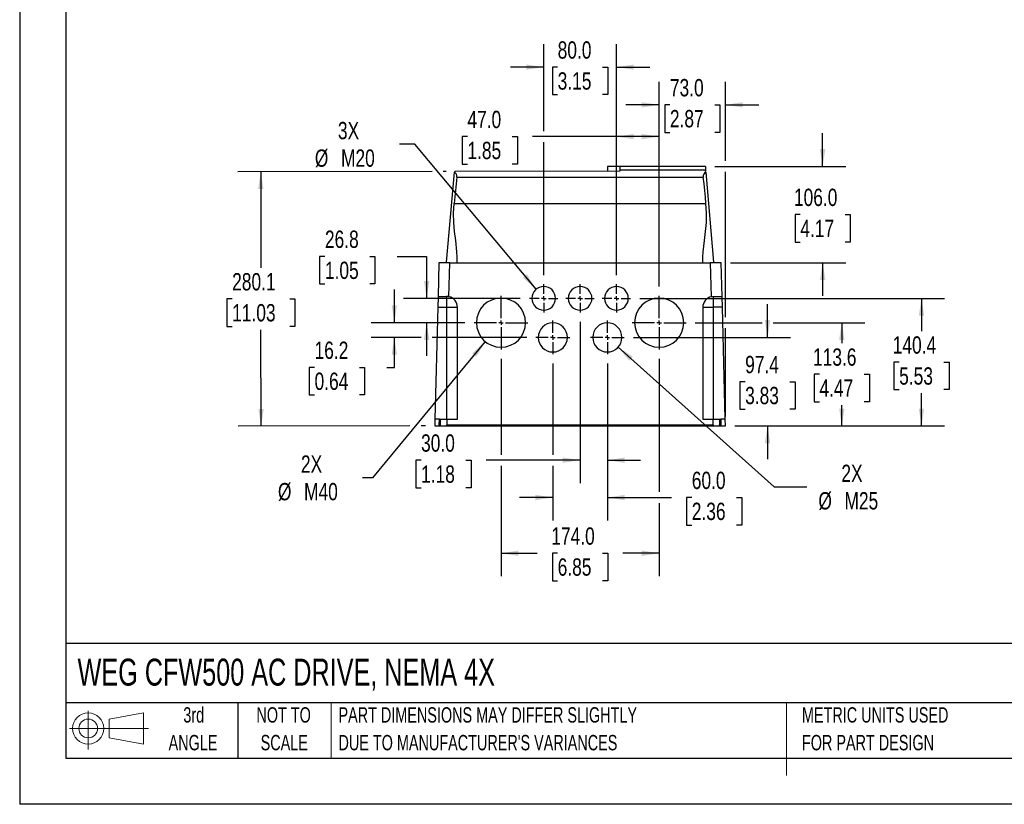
# Model space of a CAD drawing. Header units: millimetres. Extents: x 0 to 2235, y 0 to 1727.
# Tile 1 of 3: x 0 to 1083, y 0 to 864. Entities that reach past the tile are written whole.
import ezdxf

# ---------------------------------------------------------------- set-up
doc = ezdxf.new("R2010")
doc.units = ezdxf.units.MM
doc.header["$LTSCALE"] = 8
doc.linetypes.add('CENTERX2', pattern=[20.32, 12.7, -2.54, 2.54, -2.54])
doc.layers.add('CENTER', color=40, linetype='CENTERX2')
doc.layers.add('SLD-DEFPOINTS', color=7, linetype='Continuous')
doc.layers.add('DIMENSIONS', color=140, linetype='Continuous', lineweight=25)
doc.layers.add('TEXT', color=140, linetype='Continuous', lineweight=25)
doc.styles.add('SLDTEXTSTYLE0', font='TXT', dxfattribs={"width": 0.7})
doc.styles.add('SLDTEXTSTYLE2', font='TXT', dxfattribs={"width": 0.75})
doc.dimstyles.new('SLDDIMSTYLE2', dxfattribs={"dimtxt": 19.05, "dimasz": 19.05, "dimexe": 0, "dimexo": 0.0625, "dimgap": 4.7625, "dimtad": 0, "dimtih": 1, "dimtoh": 1, "dimdec": 1, "dimrnd": 1e-09, "dimzin": 12, "dimdsep": 46, "dimtxsty": 'SLDTEXTSTYLE2', "dimsah": 1, "dimcen": 0.09, "dimadec": 0, "dimazin": 3, "dimtfac": 1, "dimtdec": 1, "dimtofl": 0, "dimtmove": 0, "dimatfit": 3, "dimfxl": 0, "dimfrac": 2, "dimtolj": 1, "dimtzin": 12, "dimarcsym": 0})
doc.dimstyles.new('SLDDIMSTYLE3', dxfattribs={"dimtxt": 19.05, "dimasz": 19.05, "dimexe": 0, "dimexo": 0.0625, "dimgap": 4.7625, "dimtad": 0, "dimtih": 1, "dimtoh": 1, "dimdec": 1, "dimrnd": 1e-09, "dimzin": 4, "dimdsep": 46, "dimtxsty": 'SLDTEXTSTYLE2', "dimsah": 1, "dimcen": 0.09, "dimadec": 0, "dimazin": 1, "dimtfac": 1, "dimtdec": 1, "dimtofl": 0, "dimtmove": 0, "dimatfit": 3, "dimfxl": 0, "dimfrac": 2, "dimtolj": 1, "dimtzin": 12, "dimarcsym": 0})
doc.dimstyles.new('SLDDIMSTYLE4', dxfattribs={"dimtxt": 19.05, "dimasz": 19.05, "dimexe": 0, "dimexo": 0.0625, "dimgap": 4.7625, "dimtad": 0, "dimtih": 1, "dimtoh": 1, "dimdec": 1, "dimrnd": 1e-09, "dimzin": 4, "dimdsep": 46, "dimtxsty": 'SLDTEXTSTYLE2', "dimsah": 1, "dimcen": 0.09, "dimadec": 0, "dimazin": 1, "dimtfac": 1, "dimtdec": 1, "dimtmove": 0, "dimatfit": 0, "dimfxl": 0, "dimfrac": 2, "dimtolj": 1, "dimtzin": 12, "dimarcsym": 0})
doc.dimstyles.new('SLDDIMSTYLE5', dxfattribs={"dimtxt": 19.05, "dimasz": 19.05, "dimexe": 0, "dimexo": 0.0625, "dimgap": 4.7625, "dimtad": 0, "dimtih": 1, "dimtoh": 1, "dimdec": 1, "dimrnd": 1e-09, "dimzin": 12, "dimdsep": 46, "dimtxsty": 'SLDTEXTSTYLE2', "dimsah": 1, "dimcen": 0.09, "dimadec": 0, "dimazin": 3, "dimtfac": 1, "dimtdec": 1, "dimtmove": 0, "dimatfit": 0, "dimfxl": 0, "dimfrac": 2, "dimtolj": 1, "dimtzin": 12, "dimarcsym": 0})
doc.dimstyles.new('SLDDIMSTYLE6', dxfattribs={"dimtxt": 19.05, "dimasz": 19.05, "dimexe": 0, "dimexo": 0.0625, "dimgap": 4.7625, "dimtad": 0, "dimtih": 1, "dimtoh": 1, "dimdec": 1, "dimrnd": 1e-09, "dimzin": 12, "dimdsep": 46, "dimtxsty": 'SLDTEXTSTYLE2', "dimsah": 1, "dimcen": 0, "dimadec": 0, "dimazin": 3, "dimtfac": 1, "dimtdec": 1, "dimtofl": 0, "dimtmove": 0, "dimatfit": 3, "dimfxl": 0, "dimfrac": 2, "dimtolj": 1, "dimtzin": 12, "dimarcsym": 0})

# ---------------------------------------------------------------- blocks, each defined once
blk = doc.blocks.new('Block11')
at = {"color": 7, "linetype": 'Continuous', "lineweight": 18}
for p, q in [((20.7, 42.5), (20.7, 0)), ((43.8, 33.3), (81.4, 40.3)), ((43.8, 12.8), (43.8, 33.3)), ((81.4, 40.3), (81.4, 5.9)), ((0, 23.1), (87, 23.1)), ((43.8, 12.8), (81.4, 5.9))]:
    blk.add_line(p, q, dxfattribs=at)
for radius in [17.2, 10.3]:
    blk.add_circle((20.7, 23.1), radius, dxfattribs=at)
blk = doc.blocks.new('Block12')
at = {"layer": 'SLD-DEFPOINTS'}
blk.add_blockref('Block11', (0, 0), dxfattribs=at)
blk = doc.blocks.new('SW_NOTE_0_2')
at = {"layer": 'TEXT', "color": 0, "linetype": 'CENTERX2', "lineweight": 18, "char_height": 16.933, "attachment_point": 1, "style": 'SLDTEXTSTYLE0'}
for s, insert in [('PART DIMENSIONS MAY DIFFER SLIGHTLY', (0, 21.8)), ("DUE TO MANUFACTURER'S VARIANCES", (0, -8.7))]:
    blk.add_mtext(s, dxfattribs=dict(at, insert=insert))
blk = doc.blocks.new('SW_NOTE_0_3')
at = {"layer": 'TEXT', "color": 0, "linetype": 'CENTERX2', "lineweight": 18, "char_height": 16.93, "attachment_point": 2, "style": 'SLDTEXTSTYLE0'}
for s, insert in [('NOT TO', (42.1, 21.8)), ('SCALE', (42.8, -8.7))]:
    blk.add_mtext(s, dxfattribs=dict(at, insert=insert))
blk = doc.blocks.new('SW_NOTE_0_4')
at = {"layer": 'TEXT', "color": 0, "linetype": 'CENTERX2', "lineweight": 18, "char_height": 16.93, "attachment_point": 2, "style": 'SLDTEXTSTYLE0'}
for s, insert in [('3rd', (18.5, 21.8)), ('ANGLE', (17.7, -8.7))]:
    blk.add_mtext(s, dxfattribs=dict(at, insert=insert))
blk = doc.blocks.new('SW_NOTE_0_5')
at = {"layer": 'TEXT', "color": 0, "linetype": 'CENTERX2', "lineweight": 18, "char_height": 16.933, "attachment_point": 1, "style": 'SLDTEXTSTYLE0'}
for s, insert in [('METRIC UNITS USED', (0, 21.8)), ('FOR PART DESIGN', (0, -8.7))]:
    blk.add_mtext(s, dxfattribs=dict(at, insert=insert))
blk = doc.blocks.new('_D_13')
at = {"layer": 'DIMENSIONS'}
for p, q in [((529.7, 490.4), (529.7, 384.8)), ((703.7, 490.4), (703.7, 343.8)), ((529.7, 372.7), (529.7, 251)), ((703.7, 331.6), (703.7, 251)), ((529.7, 276.4), (569.6, 276.4)), ((592, 276.4), (586.3, 276.4)), ((586.3, 276.4), (586.3, 246.1)), ((641.3, 276.4), (647.1, 276.4)), ((647.1, 276.4), (647.1, 246.1)), ((703.7, 276.4), (663.8, 276.4)), ((586.3, 246.1), (592, 246.1)), ((647.1, 246.1), (641.3, 246.1))]:
    blk.add_line(p, q, dxfattribs=at)
for points in [[(529.7, 276.4), (548.7, 273.4), (548.7, 279.3)], [(703.7, 276.4), (684.6, 279.3), (684.6, 273.4)]]:
    blk.add_solid(points, dxfattribs=at)
at = {"layer": 'DIMENSIONS', "char_height": 19.05, "attachment_point": 1, "style": 'SLDTEXTSTYLE2'}
for s, insert in [('174.0', (585, 304.8)), ('6.85', (592, 270.7))]:
    blk.add_mtext(s, dxfattribs=dict(at, insert=insert))
blk = doc.blocks.new('_D_14')
at = {"layer": 'DIMENSIONS'}
for p, q in [((586.7, 485.2), (586.7, 384.8)), ((646.7, 485.2), (646.7, 312.3)), ((586.7, 372.7), (586.7, 312.3)), ((586.7, 337.7), (550, 337.7)), ((646.7, 337.7), (717.1, 337.7)), ((739.6, 337.7), (733.8, 337.7)), ((733.8, 337.7), (733.8, 307.4)), ((788.8, 337.7), (794.6, 337.7)), ((794.6, 337.7), (794.6, 307.4)), ((733.8, 307.4), (739.6, 307.4)), ((794.6, 307.4), (788.8, 307.4))]:
    blk.add_line(p, q, dxfattribs=at)
for points in [[(586.7, 337.7), (567.6, 340.6), (567.6, 334.7)], [(646.7, 337.7), (665.7, 334.7), (665.7, 340.6)]]:
    blk.add_solid(points, dxfattribs=at)
at = {"layer": 'DIMENSIONS', "char_height": 19.05, "attachment_point": 1, "style": 'SLDTEXTSTYLE2'}
for s, insert in [('60.0', (739.6, 366.1)), ('2.36', (739.6, 332))]:
    blk.add_mtext(s, dxfattribs=dict(at, insert=insert))
blk = doc.blocks.new('_D_15')
at = {"layer": 'DIMENSIONS'}
for p, q in [((883.6, 702.1), (883.6, 738.8)), ((764.9, 702.1), (909, 702.1)), ((859, 649.1), (853.2, 649.1)), ((853.2, 649.1), (853.2, 618.9)), ((908.2, 649.1), (914, 649.1)), ((914, 649.1), (914, 618.9)), ((853.2, 618.9), (859, 618.9)), ((914, 618.9), (908.2, 618.9)), ((782.2, 596.1), (909, 596.1)), ((883.6, 596.1), (883.6, 559.5))]:
    blk.add_line(p, q, dxfattribs=at)
for points in [[(883.6, 702.1), (886.6, 721.2), (880.7, 721.2)], [(883.6, 596.1), (880.7, 577.1), (886.6, 577.1)]]:
    blk.add_solid(points, dxfattribs=at)
at = {"layer": 'DIMENSIONS', "char_height": 19.05, "attachment_point": 1, "style": 'SLDTEXTSTYLE2'}
for s, insert in [('106.0', (852, 677.6)), ('4.17', (859, 643.4))]:
    blk.add_mtext(s, dxfattribs=dict(at, insert=insert))
blk = doc.blocks.new('_D_16')
at = {"layer": 'DIMENSIONS'}
for p, q in [((412.3, 530.1), (412.3, 566.8)), ((489.9, 530.1), (386.9, 530.1)), ((441.8, 513.9), (386.9, 513.9)), ((412.3, 480.9), (412.3, 513.9)), ((557.9, 513.9), (453.9, 513.9)), ((324.5, 480.9), (318.7, 480.9)), ((318.7, 480.9), (318.7, 450.7)), ((373.8, 480.9), (379.6, 480.9)), ((379.6, 480.9), (379.6, 450.7)), ((404, 480.9), (412.3, 480.9)), ((318.7, 450.7), (324.5, 450.7)), ((379.6, 450.7), (373.8, 450.7))]:
    blk.add_line(p, q, dxfattribs=at)
for points in [[(412.3, 530.1), (415.2, 549.2), (409.4, 549.2)], [(412.3, 513.9), (409.4, 494.9), (415.2, 494.9)]]:
    blk.add_solid(points, dxfattribs=at)
at = {"layer": 'DIMENSIONS', "char_height": 19.05, "attachment_point": 1, "style": 'SLDTEXTSTYLE2'}
for s, insert in [('16.2', (324.5, 509.3)), ('0.64', (324.5, 475.2))]:
    blk.add_mtext(s, dxfattribs=dict(at, insert=insert))
blk = doc.blocks.new('_D_17')
at = {"layer": 'DIMENSIONS'}
for p, q in [((335.9, 603), (330.1, 603)), ((330.1, 603), (330.1, 572.8)), ((385.2, 603), (391, 603)), ((391, 603), (391, 572.8)), ((415.4, 603), (447.8, 603)), ((447.8, 603), (447.8, 556.9)), ((330.1, 572.8), (335.9, 572.8)), ((391, 572.8), (385.2, 572.8)), ((550.9, 556.9), (422.4, 556.9)), ((489.9, 530.1), (422.4, 530.1)), ((447.8, 530.1), (447.8, 493.5))]:
    blk.add_line(p, q, dxfattribs=at)
for points in [[(447.8, 556.9), (450.8, 576), (444.9, 576)], [(447.8, 530.1), (444.9, 511.1), (450.8, 511.1)]]:
    blk.add_solid(points, dxfattribs=at)
at = {"layer": 'DIMENSIONS', "char_height": 19.05, "attachment_point": 1, "style": 'SLDTEXTSTYLE2'}
for s, insert in [('26.8', (335.9, 631.5)), ('1.05', (335.9, 597.3))]:
    blk.add_mtext(s, dxfattribs=dict(at, insert=insert))
blk = doc.blocks.new('_D_18')
at = {"layer": 'DIMENSIONS'}
for p, q in [((743.4, 530.1), (816.9, 530.1)), ((829, 530.1), (930.1, 530.1)), ((904.7, 530.1), (904.7, 507.5)), ((880, 473.3), (874.3, 473.3)), ((874.3, 473.3), (874.3, 443.1)), ((929.3, 473.3), (935.1, 473.3)), ((935.1, 473.3), (935.1, 443.1)), ((874.3, 443.1), (880, 443.1)), ((904.7, 416.5), (904.7, 439.2)), ((935.1, 443.1), (929.3, 443.1)), ((786.8, 416.5), (930.1, 416.5))]:
    blk.add_line(p, q, dxfattribs=at)
for points in [[(904.7, 530.1), (901.7, 511.1), (907.6, 511.1)], [(904.7, 416.5), (907.6, 435.6), (901.7, 435.6)]]:
    blk.add_solid(points, dxfattribs=at)
at = {"layer": 'DIMENSIONS', "char_height": 19.05, "attachment_point": 1, "style": 'SLDTEXTSTYLE2'}
for s, insert in [('113.6', (873, 501.8)), ('4.47', (880, 467.6))]:
    blk.add_mtext(s, dxfattribs=dict(at, insert=insert))
blk = doc.blocks.new('_D_19')
at = {"layer": 'DIMENSIONS'}
for p, q in [((703.7, 569.9), (703.7, 795.3)), ((776.7, 708.2), (776.7, 795.3)), ((703.7, 769.9), (667, 769.9)), ((715.5, 769.9), (709.8, 769.9)), ((709.8, 769.9), (709.8, 739.6)), ((764.8, 769.9), (770.6, 769.9)), ((770.6, 769.9), (770.6, 739.6)), ((776.7, 769.9), (813.3, 769.9)), ((709.8, 739.6), (715.5, 739.6)), ((770.6, 739.6), (764.8, 739.6)), ((776.7, 536.2), (776.7, 696)), ((776.7, 426.7), (776.7, 524))]:
    blk.add_line(p, q, dxfattribs=at)
for points in [[(703.7, 769.9), (684.6, 772.8), (684.6, 767)], [(776.7, 769.9), (795.7, 767), (795.7, 772.8)]]:
    blk.add_solid(points, dxfattribs=at)
at = {"layer": 'DIMENSIONS', "char_height": 19.05, "attachment_point": 1, "style": 'SLDTEXTSTYLE2'}
for s, insert in [('73.0', (715.5, 798.3)), ('2.87', (715.5, 764.2))]:
    blk.add_mtext(s, dxfattribs=dict(at, insert=insert))
blk = doc.blocks.new('_D_20')
at = {"layer": 'DIMENSIONS'}
for p, q in [((656.7, 582.6), (656.7, 760.3)), ((703.7, 569.9), (703.7, 760.3)), ((492.7, 734.9), (486.9, 734.9)), ((486.9, 734.9), (486.9, 704.6)), ((541.9, 734.9), (547.7, 734.9)), ((547.7, 734.9), (547.7, 704.6)), ((656.7, 734.9), (564.4, 734.9)), ((703.7, 734.9), (656.7, 734.9)), ((486.9, 704.6), (492.7, 704.6)), ((547.7, 704.6), (541.9, 704.6))]:
    blk.add_line(p, q, dxfattribs=at)
for points in [[(656.7, 734.9), (675.7, 732), (675.7, 737.8)], [(703.7, 734.9), (684.6, 737.8), (684.6, 732)]]:
    blk.add_solid(points, dxfattribs=at)
at = {"layer": 'DIMENSIONS', "char_height": 19.05, "attachment_point": 1, "style": 'SLDTEXTSTYLE2'}
for s, insert in [('47.0', (492.7, 763.3)), ('1.85', (492.7, 729.2))]:
    blk.add_mtext(s, dxfattribs=dict(at, insert=insert))
blk = doc.blocks.new('_D_21')
at = {"layer": 'DIMENSIONS'}
for p, q in [((576.7, 741), (576.7, 836.8)), ((656.7, 582.6), (656.7, 836.8)), ((576.7, 811.4), (540, 811.4)), ((592, 811.4), (586.3, 811.4)), ((586.3, 811.4), (586.3, 781.1)), ((641.3, 811.4), (647.1, 811.4)), ((647.1, 811.4), (647.1, 781.1)), ((656.7, 811.4), (693.3, 811.4)), ((586.3, 781.1), (592, 781.1)), ((647.1, 781.1), (641.3, 781.1)), ((576.7, 582.6), (576.7, 728.8))]:
    blk.add_line(p, q, dxfattribs=at)
for points in [[(576.7, 811.4), (557.6, 814.3), (557.6, 808.5)], [(656.7, 811.4), (675.7, 808.5), (675.7, 814.3)]]:
    blk.add_solid(points, dxfattribs=at)
at = {"layer": 'DIMENSIONS', "char_height": 19.05, "attachment_point": 1, "style": 'SLDTEXTSTYLE2'}
for s, insert in [('80.0', (592, 839.8)), ('3.15', (592, 805.7))]:
    blk.add_mtext(s, dxfattribs=dict(at, insert=insert))
blk = doc.blocks.new('_D_22')
at = {"layer": 'DIMENSIONS'}
for p, q in [((616.7, 531.2), (616.7, 353.4)), ((646.7, 485.2), (646.7, 353.4)), ((441.7, 378.8), (435.9, 378.8)), ((435.9, 378.8), (435.9, 348.5)), ((490.9, 378.8), (496.7, 378.8)), ((496.7, 378.8), (496.7, 348.5)), ((616.7, 378.8), (513.4, 378.8)), ((646.7, 378.8), (683.3, 378.8)), ((435.9, 348.5), (441.7, 348.5)), ((496.7, 348.5), (490.9, 348.5))]:
    blk.add_line(p, q, dxfattribs=at)
for points in [[(616.7, 378.8), (597.6, 381.7), (597.6, 375.8)], [(646.7, 378.8), (665.7, 375.8), (665.7, 381.7)]]:
    blk.add_solid(points, dxfattribs=at)
at = {"layer": 'DIMENSIONS', "char_height": 19.05, "attachment_point": 1, "style": 'SLDTEXTSTYLE2'}
for s, insert in [('30.0', (441.7, 407.2)), ('1.18', (441.7, 373))]:
    blk.add_mtext(s, dxfattribs=dict(at, insert=insert))
blk = doc.blocks.new('_D_23')
at = {"layer": 'DIMENSIONS'}
for p, q in [((512.4, 509.3), (388.4, 359.4)), ((388.4, 359.4), (377.1, 359.4))]:
    blk.add_line(p, q, dxfattribs=at)
blk.add_solid([(512.4, 509.3), (498, 496.5), (502.5, 492.8)], dxfattribs=at)
at = {"layer": 'DIMENSIONS', "char_height": 19.05, "attachment_point": 1, "style": 'SLDTEXTSTYLE2'}
for s, insert in [('2X', (309.5, 384)), ('%%c', (284.2, 353.7)), ('M40', (312.9, 353.7))]:
    blk.add_mtext(s, dxfattribs=dict(at, insert=insert))
blk = doc.blocks.new('_D_24')
at = {"layer": 'DIMENSIONS'}
for p, q in [((434.8, 726.6), (417.8, 726.6)), ((568.3, 566.9), (434.8, 726.6))]:
    blk.add_line(p, q, dxfattribs=at)
blk.add_solid([(568.3, 566.9), (558.3, 583.4), (553.8, 579.7)], dxfattribs=at)
at = {"layer": 'DIMENSIONS', "char_height": 19.05, "attachment_point": 1, "style": 'SLDTEXTSTYLE2'}
for s, insert in [('3X', (350.2, 751.1)), ('%%c', (324.8, 720.8)), ('M20', (353.6, 720.8))]:
    blk.add_mtext(s, dxfattribs=dict(at, insert=insert))
blk = doc.blocks.new('_D_25')
at = {"layer": 'DIMENSIONS'}
for p, q in [((658.6, 503.2), (830.3, 349.3)), ((830.3, 349.3), (866.2, 349.3))]:
    blk.add_line(p, q, dxfattribs=at)
blk.add_solid([(658.6, 503.2), (670.8, 488.3), (674.7, 492.7)], dxfattribs=at)
at = {"layer": 'DIMENSIONS', "char_height": 19.05, "attachment_point": 1, "style": 'SLDTEXTSTYLE2'}
for s, insert in [('2X', (904.2, 373.8)), ('%%c', (878.9, 343.6)), ('M25', (907.6, 343.6))]:
    blk.add_mtext(s, dxfattribs=dict(at, insert=insert))
blk = doc.blocks.new('_D_26')
at = {"layer": 'DIMENSIONS'}
for p, q in [((823, 513.9), (823, 550.6)), ((675.4, 513.9), (848.4, 513.9)), ((798.3, 465.2), (792.5, 465.2)), ((792.5, 465.2), (792.5, 435)), ((847.6, 465.2), (853.4, 465.2)), ((853.4, 465.2), (853.4, 435)), ((792.5, 435), (798.3, 435)), ((853.4, 435), (847.6, 435)), ((786.8, 416.5), (848.4, 416.5)), ((823, 416.5), (823, 379.9))]:
    blk.add_line(p, q, dxfattribs=at)
for points in [[(823, 513.9), (825.9, 533), (820, 533)], [(823, 416.5), (820, 397.5), (825.9, 397.5)]]:
    blk.add_solid(points, dxfattribs=at)
at = {"layer": 'DIMENSIONS', "char_height": 19.05, "attachment_point": 1, "style": 'SLDTEXTSTYLE2'}
for s, insert in [('97.4', (798.3, 493.6)), ('3.83', (798.3, 459.5))]:
    blk.add_mtext(s, dxfattribs=dict(at, insert=insert))
blk = doc.blocks.new('_D_27')
at = {"layer": 'DIMENSIONS'}
for p, q in [((682.4, 556.9), (1017.8, 556.9)), ((992.4, 556.9), (992.4, 520.9)), ((967.8, 486.7), (962, 486.7)), ((962, 486.7), (962, 456.5)), ((1017, 486.7), (1022.8, 486.7)), ((1022.8, 486.7), (1022.8, 456.5)), ((962, 456.5), (967.8, 456.5)), ((1022.8, 456.5), (1017, 456.5)), ((992.4, 416.5), (992.4, 452.6)), ((786.8, 416.5), (1017.8, 416.5))]:
    blk.add_line(p, q, dxfattribs=at)
for points in [[(992.4, 556.9), (989.4, 537.9), (995.3, 537.9)], [(992.4, 416.5), (995.3, 435.6), (989.4, 435.6)]]:
    blk.add_solid(points, dxfattribs=at)
at = {"layer": 'DIMENSIONS', "char_height": 19.05, "attachment_point": 1, "style": 'SLDTEXTSTYLE2'}
for s, insert in [('140.4', (960.7, 515.1)), ('5.53', (967.8, 481))]:
    blk.add_mtext(s, dxfattribs=dict(at, insert=insert))
blk = doc.blocks.new('_D_28')
at = {"layer": 'DIMENSIONS'}
for p, q in [((453.8, 696.6), (239.9, 696.3)), ((265.3, 696.3), (265.4, 590.4)), ((469.3, 696.6), (466, 696.6)), ((233.8, 556.3), (228, 556.3)), ((228, 556.3), (228, 526)), ((297.1, 556.3), (302.9, 556.3)), ((302.9, 556.3), (302.9, 526)), ((228, 526), (233.8, 526)), ((265.7, 416.2), (265.5, 522.1)), ((302.9, 526), (297.1, 526)), ((429.5, 416.5), (240.3, 416.2)), ((446.5, 416.5), (441.7, 416.5))]:
    blk.add_line(p, q, dxfattribs=at)
for points in [[(265.3, 696.3), (262.4, 677.2), (268.2, 677.3)], [(265.7, 416.2), (268.6, 435.3), (262.7, 435.3)]]:
    blk.add_solid(points, dxfattribs=at)
at = {"layer": 'DIMENSIONS', "char_height": 19.05, "attachment_point": 1, "style": 'SLDTEXTSTYLE2'}
for s, insert in [('280.1', (233.8, 584.7)), ('11.03', (233.8, 550.6))]:
    blk.add_mtext(s, dxfattribs=dict(at, insert=insert))
blk = doc.blocks.new('SW_CENTERMARKSYMBOL_4')
at = {"layer": 'CENTER', "color": 0}
for p, q in [((0, 5.1), (0, 29.6)), ((-5.1, 0), (-29.6, 0)), ((0, 0), (-2.5, 0)), ((0, 0), (0, 2.5)), ((0, 0), (0, -2.5)), ((0, 0), (2.5, 0)), ((5.1, 0), (29.6, 0)), ((0, -5.1), (0, -29.6))]:
    blk.add_line(p, q, dxfattribs=at)
blk = doc.blocks.new('SW_CENTERMARKSYMBOL_5')
at = {"layer": 'CENTER', "color": 0}
for p, q in [((0, 5.1), (0, 29.6)), ((-5.1, 0), (-29.6, 0)), ((0, 0), (-2.5, 0)), ((0, 0), (0, 2.5)), ((0, 0), (0, -2.5)), ((0, 0), (2.5, 0)), ((5.1, 0), (29.6, 0)), ((0, -5.1), (0, -29.6))]:
    blk.add_line(p, q, dxfattribs=at)
blk = doc.blocks.new('SW_CENTERMARKSYMBOL_6')
at = {"layer": 'CENTER', "color": 0}
for p, q in [((0, 5.1), (0, 15.6)), ((-5.1, 0), (-15.6, 0)), ((0, 0), (-2.5, 0)), ((0, 0), (0, 2.5)), ((0, 0), (0, -2.5)), ((0, 0), (2.5, 0)), ((5.1, 0), (15.6, 0)), ((0, -5.1), (0, -15.6))]:
    blk.add_line(p, q, dxfattribs=at)
blk = doc.blocks.new('SW_CENTERMARKSYMBOL_7')
at = {"layer": 'CENTER', "color": 0}
for p, q in [((0, 5.1), (0, 15.6)), ((-5.1, 0), (-15.6, 0)), ((0, 0), (-2.5, 0)), ((0, 0), (0, 2.5)), ((0, 0), (0, -2.5)), ((0, 0), (2.5, 0)), ((5.1, 0), (15.6, 0)), ((0, -5.1), (0, -15.6))]:
    blk.add_line(p, q, dxfattribs=at)
blk = doc.blocks.new('SW_CENTERMARKSYMBOL_8')
at = {"layer": 'CENTER', "color": 0}
for p, q in [((0, 5.1), (0, 15.6)), ((-5.1, 0), (-15.6, 0)), ((0, 0), (-2.5, 0)), ((0, 0), (0, 2.5)), ((0, 0), (0, -2.5)), ((0, 0), (2.5, 0)), ((5.1, 0), (15.6, 0)), ((0, -5.1), (0, -15.6))]:
    blk.add_line(p, q, dxfattribs=at)
blk = doc.blocks.new('SW_CENTERMARKSYMBOL_9')
at = {"layer": 'CENTER', "color": 0}
for p, q in [((0, 5.1), (0, 18.6)), ((-5.1, 0), (-18.6, 0)), ((0, 0), (-2.5, 0)), ((0, 0), (0, 2.5)), ((0, 0), (0, -2.5)), ((0, 0), (2.5, 0)), ((5.1, 0), (18.6, 0)), ((0, -5.1), (0, -18.6))]:
    blk.add_line(p, q, dxfattribs=at)
blk = doc.blocks.new('SW_CENTERMARKSYMBOL_10')
at = {"layer": 'CENTER', "color": 0}
for p, q in [((0, 5.1), (0, 18.6)), ((-5.1, 0), (-18.6, 0)), ((0, 0), (-2.5, 0)), ((0, 0), (0, 2.5)), ((0, 0), (0, -2.5)), ((0, 0), (2.5, 0)), ((5.1, 0), (18.6, 0)), ((0, -5.1), (0, -18.6))]:
    blk.add_line(p, q, dxfattribs=at)

msp = doc.modelspace()

# ---------------------------------------------------------------- linework, layer by layer
at = {"color": 7, "linetype": 'Continuous'}
for p in [(0.02, 1727.22), (2235.22, 0.02)]:
    msp.add_line(p, (0.02, 0.02), dxfattribs=at)
for p, q in [((469.78, 596.59), (478.46, 695.72)), ((478.46, 695.72), (478.46, 695.78)), ((660.43, 696.92), (479.45, 696.64)), ((647.01, 702.14), (647.01, 696.9)), ((660.76, 702.14), (647.01, 702.14)), ((660.43, 698.14), (660.43, 696.92)), ((753.76, 698.14), (660.43, 698.14)), ((754.76, 702.14), (660.76, 702.14)), ((660.76, 698.14), (660.76, 702.14)), ((754.76, 702.14), (754.76, 697.22)), ((754.88, 695.79), (754.76, 697.22)), ((754.88, 695.79), (763.56, 596.59)), ((481.19, 690.41), (752.16, 690.41)), ((478.19, 661.14), (755.15, 661.14)), ((461.35, 596.14), (460.37, 558.72)), ((473.34, 596.14), (461.35, 596.14)), ((469.78, 596.59), (469.78, 596.14)), ((472.37, 558.73), (473.34, 596.14)), ((473.34, 596.14), (760, 596.14)), ((760, 596.14), (760.98, 558.73)), ((772, 596.14), (760, 596.14)), ((772.97, 558.72), (772, 596.14)), ((460.37, 558.72), (460.07, 547.04)), ((460.7, 559.04), (469.67, 559.04)), ((469.67, 559.04), (469.67, 547.04)), ((763.67, 559.04), (772.64, 559.04)), ((763.67, 547.04), (763.67, 559.04)), ((773.28, 547.04), (772.97, 558.72)), ((460.07, 547.04), (456.87, 424.04)), ((460.07, 547.04), (469.67, 547.04)), ((469.67, 547.04), (469.67, 424.04)), ((469.67, 547.04), (481.67, 547.04)), ((481.67, 424.04), (481.67, 547.04)), ((751.67, 547.04), (751.67, 424.04)), ((751.67, 547.04), (763.67, 547.04)), ((763.67, 424.04), (763.67, 547.04)), ((773.28, 547.04), (763.67, 547.04)), ((776.48, 424.04), (773.28, 547.04)), ((456.87, 424.04), (456.67, 416.54)), ((461.87, 424.04), (456.87, 424.04)), ((461.7, 417.62), (461.87, 424.04)), ((461.87, 424.04), (463.17, 424.04)), ((463.17, 417.62), (463.17, 424.04)), ((463.17, 424.04), (470.17, 424.04)), ((470.17, 424.04), (481.67, 424.04)), ((470.17, 424.04), (470.17, 417.62)), ((751.67, 424.04), (763.17, 424.04)), ((763.17, 417.62), (763.17, 424.04)), ((763.17, 424.04), (770.17, 424.04)), ((770.17, 424.04), (771.48, 424.04)), ((770.17, 424.04), (770.17, 417.62)), ((771.48, 424.04), (771.65, 417.62)), ((776.48, 424.04), (771.48, 424.04)), ((776.67, 416.54), (776.48, 424.04)), ((456.67, 416.54), (461.14, 416.54)), ((461.14, 416.54), (463.17, 416.54)), ((461.7, 417.62), (463.17, 417.62)), ((463.17, 416.54), (463.17, 417.62)), ((463.17, 416.54), (470.17, 416.54)), ((470.17, 417.62), (763.17, 417.62)), ((470.17, 416.54), (470.17, 417.62)), ((470.17, 416.54), (763.17, 416.54)), ((763.17, 417.62), (763.17, 416.54)), ((763.17, 416.54), (770.17, 416.54)), ((770.17, 417.62), (771.65, 417.62)), ((770.17, 416.54), (770.17, 417.62)), ((770.17, 416.54), (772.21, 416.54)), ((772.21, 416.54), (776.67, 416.54))]:
    msp.add_line(p, q)
at = {"color": 140, "linetype": 'Continuous', "lineweight": 18}
for p, q in [((342.7, 111.76), (342.7, 50.8)), ((843.87, 111.76), (843.87, 50.8)), ((843.87, 92.74), (843.87, 31.78))]:
    msp.add_line(p, q, dxfattribs=at)
at = {"flags": 128}
for points in [[(755.15, 661.14), (754.58, 668.46), (753.88, 675.78), (753.07, 683.1), (752.16, 690.41)], [(481.52, 596.14), (481.49, 602.09), (481.14, 608.13), (479.84, 620.53), (478.66, 630.37), (477.73, 640.36), (477.49, 650.73), (478.19, 661.14)], [(751.9, 596.14), (751.92, 602.09), (752.26, 608.13), (753.54, 620.53), (754.7, 630.37), (755.62, 640.37), (755.85, 650.73), (755.15, 661.14)], [(760.98, 558.73), (762.31, 558.96), (763.67, 559.04)]]:
    msp.add_lwpolyline(points, dxfattribs=at)
for centre, radius, start, end in [((479.45, 695.64), 1, 90, 171.48627), ((475.75, 691.03), 5.47, 353.59331, 60.35184), ((757.61, 691.04), 5.48, 119.80838, 186.51962), ((753.76, 697.14), 1, 5, 90), ((975.88, 624.84), 499.02, 172.4495, 175.82941), ((764.06, 596.64), 0.5, 185, 270), ((576.67, 556.92), 13.03, 90, 270), ((576.67, 556.92), 13.03, 270, 90), ((616.67, 556.92), 13.03, 90, 270), ((616.67, 556.92), 13.03, 270, 90), ((656.67, 556.92), 13.03, 90, 270), ((656.67, 556.92), 13.03, 270, 90), ((460.67, 558.74), 0.294, 83.26115, 184.9313), ((469.67, 547.04), 12, 77.01463, 90), ((469.67, 547.04), 12, 0, 77.01463), ((529.67, 530.14), 27.03, 90, 270), ((529.67, 530.14), 27.03, 270, 90), ((703.67, 530.14), 27.03, 90, 270), ((703.67, 530.14), 27.03, 270, 90), ((763.67, 547.04), 12, 102.98537, 180), ((772.68, 558.74), 0.294, 355.07256, 96.73499), ((586.67, 513.92), 16.03, 90, 270), ((586.67, 513.92), 16.03, 270, 90), ((646.67, 513.92), 16.03, 90, 270), ((646.67, 513.92), 16.03, 270, 90)]:
    msp.add_arc(centre, radius, start, end)
for centre, major_axis, start_param, end_param in [((456.8, 229.26), (4.9, 188.36), 0.0006906, 0.108063), ((776.55, 229.26), (4.9, -188.36), 3.0335297, 3.140902)]:
    msp.add_ellipse(centre, major_axis=major_axis, ratio=0.0265364, start_param=start_param, end_param=end_param)
at = {"layer": 'TEXT'}
for p, q in [((50.8, 1676.4), (50.8, 50.8)), ((2184.4, 177.01), (50.8, 177.01)), ((2184.4, 111.76), (50.8, 111.76)), ((240.03, 111.76), (240.03, 50.8)), ((50.8, 50.8), (2184.4, 50.8))]:
    msp.add_line(p, q, dxfattribs=at)

# ---------------------------------------------------------------- block references
at = {"layer": 'CENTER'}
for name, p in [('SW_CENTERMARKSYMBOL_6', (576.67, 556.92)), ('SW_CENTERMARKSYMBOL_7', (616.67, 556.92)), ('SW_CENTERMARKSYMBOL_8', (656.67, 556.92)), ('SW_CENTERMARKSYMBOL_5', (529.67, 530.14)), ('SW_CENTERMARKSYMBOL_4', (703.67, 530.14)), ('SW_CENTERMARKSYMBOL_10', (586.67, 513.92)), ('SW_CENTERMARKSYMBOL_9', (646.67, 513.92))]:
    msp.add_blockref(name, p, dxfattribs=at)
at = {"layer": 'SLD-DEFPOINTS'}
msp.add_blockref('Block12', (54.7, 60.43), dxfattribs=at)
at = {"layer": 'TEXT', "linetype": 'CENTERX2', "lineweight": 18}
for name, p in [('SW_NOTE_0_4', (173.04, 85.08)), ('SW_NOTE_0_3', (248.37, 85.08)), ('SW_NOTE_0_2', (350.83, 85.08)), ('SW_NOTE_0_5', (860.84, 85.08))]:
    msp.add_blockref(name, p, dxfattribs=at)

# ---------------------------------------------------------------- texts
at = {"layer": 'TEXT', "linetype": 'CENTERX2', "lineweight": 18, "insert": (63.73, 160.31), "char_height": 29.6333, "attachment_point": 1, "style": 'SLDTEXTSTYLE0'}
msp.add_mtext('WEG CFW500 AC DRIVE, NEMA 4X', dxfattribs=at)

# ---------------------------------------------------------------- dimensions: what is measured, and where the dimension line sits
at = {"layer": 'DIMENSIONS'}
for base, p1, p2, dimstyle, picture, middle in [((656.67, 811.41), (576.67, 572.49), (656.67, 572.49), 'SLDDIMSTYLE4', '_D_21', (616.67, 811.41)), ((703.67, 769.9), (776.67, 416.54), (703.67, 559.7), 'SLDDIMSTYLE4', '_D_19', (740.17, 769.9)), ((656.67, 734.91), (703.67, 559.7), (656.67, 572.49), 'SLDDIMSTYLE3', '_D_20', (517.27, 734.91)), ((646.67, 378.75), (616.67, 541.36), (646.67, 495.36), 'SLDDIMSTYLE4', '_D_22', (466.32, 378.75)), ((529.67, 276.38), (703.67, 500.57), (529.67, 500.57), 'SLDDIMSTYLE3', '_D_13', (616.67, 276.38)), ((646.67, 337.67), (586.67, 495.36), (646.67, 495.36), 'SLDDIMSTYLE4', '_D_14', (764.2, 337.67))]:
    dim = msp.add_linear_dim(base=base, p1=p1, p2=p2, dimstyle=dimstyle, dxfattribs=at)
    dim.commit()
    dim.dimension.update_dxf_attribs({"geometry": picture, "text_midpoint": middle, "dimtype": 160})
for p1, p2, text, picture, middle in [((585.03, 546.93), (568.32, 566.92), '3X\\P%%cM20', '_D_24', (364.97, 726.55)), ((546.91, 550.95), (512.44, 509.32), '2X\\P%%cM40', '_D_23', (324.29, 359.45)), ((634.74, 524.62), (658.61, 503.23), '2X\\P%%cM25', '_D_25', (919, 349.28))]:
    dim = msp.add_diameter_dim_2p(p1=p1, p2=p2, text=text, dimstyle='SLDDIMSTYLE6', dxfattribs=at)
    dim.commit()
    dim.dimension.update_dxf_attribs({"geometry": picture, "text_midpoint": middle, "dimtype": 163})
for base, p1, p2, angle, dimstyle, picture, middle in [((883.62, 596.14), (754.76, 702.14), (772, 596.14), 90, 'SLDDIMSTYLE4', '_D_15', (883.62, 649.14)), ((265.7, 416.24), (479.45, 696.64), (456.67, 416.54), 270.09, 'SLDDIMSTYLE2', '_D_28', (265.48, 556.27)), ((447.85, 556.92), (500.11, 530.14), (561.11, 556.92), 90, 'SLDDIMSTYLE5', '_D_17', (447.85, 603.03)), ((412.3, 530.14), (568.11, 513.92), (500.11, 530.14), 90, 'SLDDIMSTYLE5', '_D_16', (412.3, 480.92)), ((992.38, 416.54), (672.24, 556.92), (776.67, 416.54), 90, 'SLDDIMSTYLE2', '_D_27', (992.38, 486.73)), ((822.95, 416.54), (665.24, 513.92), (776.67, 416.54), 90, 'SLDDIMSTYLE5', '_D_26', (822.95, 465.23)), ((904.67, 416.54), (733.24, 530.14), (776.67, 416.54), 90, 'SLDDIMSTYLE2', '_D_18', (904.67, 473.34))]:
    dim = msp.add_linear_dim(base=base, p1=p1, p2=p2, angle=angle, dimstyle=dimstyle, dxfattribs=at)
    dim.commit()
    dim.dimension.update_dxf_attribs({"geometry": picture, "text_midpoint": middle, "dimtype": 160})

doc.saveas('drawing.dxf')
